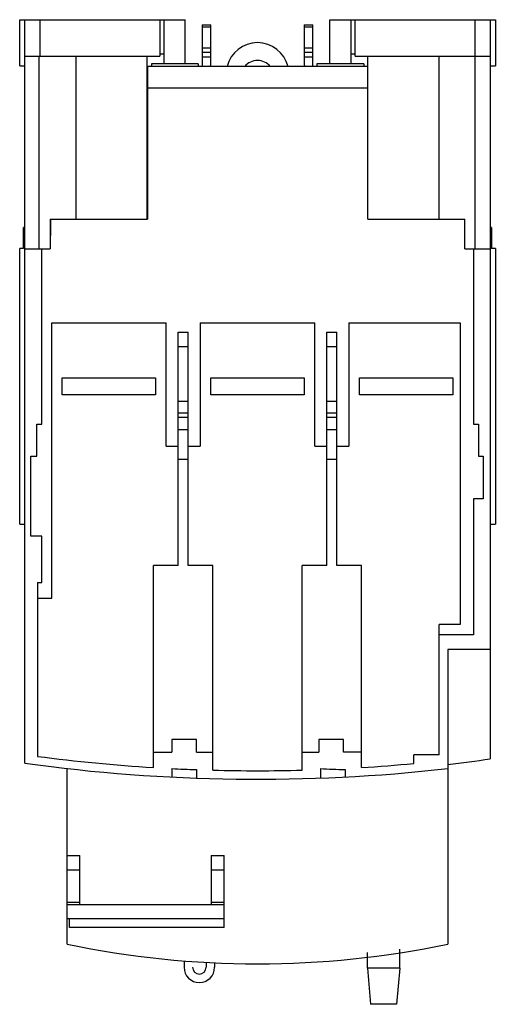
# Model space of a CAD drawing. Header units: millimetres. Extents: x 20 to 76, y 10 to 126.
import ezdxf

# ---------------------------------------------------------------- set-up
doc = ezdxf.new("R2010")
doc.units = ezdxf.units.MM
doc.header["$LTSCALE"] = 8.808216
doc.layers.add('00_COMPONENTS_1', color=7, linetype='CONTINUOUS')

msp = doc.modelspace()

# ---------------------------------------------------------------- linework, layer by layer
at = {"layer": '00_COMPONENTS_1', "color": 7, "linetype": 'CONTINUOUS'}
for p, q in [((19.94, 120.36), (19.94, 125.78)), ((19.94, 125.78), (39.44, 125.78)), ((20.54, 38.35), (20.54, 125.78)), ((22.34, 121.48), (22.34, 125.78)), ((36.44, 125.78), (36.44, 121.48)), ((36.94, 120.58), (36.94, 125.78)), ((39.44, 120.58), (39.44, 125.78)), ((41.44, 125.18), (41.44, 120.28)), ((41.44, 125.18), (42.44, 125.18)), ((42.44, 120.68), (42.44, 125.18)), ((53.44, 125.18), (53.44, 120.68)), ((53.44, 125.18), (54.44, 125.18)), ((54.44, 120.28), (54.44, 125.18)), ((56.44, 120.58), (56.44, 125.78)), ((56.44, 125.78), (75.94, 125.78)), ((58.94, 125.78), (58.94, 120.58)), ((59.44, 121.48), (59.44, 125.78)), ((73.54, 125.78), (73.54, 121.48)), ((75.34, 125.78), (75.34, 38.87)), ((75.94, 125.78), (75.94, 120.36)), ((42.44, 124.89), (41.44, 124.89)), ((54.44, 124.89), (53.44, 124.89)), ((36.44, 121.78), (36.94, 121.78)), ((42.44, 122.43), (41.44, 122.43)), ((42.44, 121.93), (41.44, 121.93)), ((54.44, 122.43), (53.44, 122.43)), ((54.44, 121.93), (53.44, 121.93)), ((58.94, 121.78), (59.44, 121.78)), ((20.54, 121.48), (36.44, 121.48)), ((22.18, 121.48), (22.18, 98.83)), ((26.54, 121.48), (26.54, 102.33)), ((34.94, 102.33), (34.94, 121.48)), ((35.44, 120.58), (35.44, 120.28)), ((40.94, 120.58), (35.44, 120.58)), ((40.94, 120.58), (40.94, 120.28)), ((42.44, 121.38), (41.44, 121.38)), ((54.44, 121.38), (53.44, 121.38)), ((54.94, 120.58), (54.94, 120.28)), ((60.44, 120.58), (54.94, 120.58)), ((59.44, 121.48), (75.34, 121.48)), ((60.44, 120.58), (60.44, 120.28)), ((60.94, 102.33), (60.94, 121.48)), ((69.34, 102.33), (69.34, 121.48)), ((73.53, 121.48), (73.53, 98.83)), ((19.94, 120.36), (20.54, 120.36)), ((60.94, 120.28), (34.94, 120.28)), ((34.98, 120.28), (34.98, 102.32)), ((75.34, 120.36), (75.94, 120.36)), ((34.98, 117.76), (60.94, 117.76)), ((23.54, 102.33), (23.54, 98.83)), ((23.54, 102.33), (34.98, 102.33)), ((23.58, 102.32), (23.55, 100.42)), ((60.94, 102.33), (72.34, 102.33)), ((72.34, 98.83), (72.34, 102.33)), ((20.38, 98.86), (20.38, 101.36)), ((20.54, 101.36), (20.38, 101.36)), ((75.49, 101.36), (75.34, 101.36)), ((75.49, 101.36), (75.49, 98.86)), ((19.94, 66.46), (19.94, 98.86)), ((20.38, 98.86), (19.94, 98.86)), ((20.54, 98.83), (23.54, 98.83)), ((22.54, 78.24), (22.54, 98.83)), ((72.34, 98.83), (75.34, 98.83)), ((73.35, 98.83), (73.35, 78.24)), ((75.94, 98.86), (75.49, 98.86)), ((75.94, 98.86), (75.94, 66.46)), ((23.74, 57.75), (23.74, 90.12)), ((23.74, 90.12), (37.19, 90.12)), ((37.19, 75.62), (37.19, 90.12)), ((41.19, 90.12), (41.19, 75.62)), ((41.19, 90.12), (54.69, 90.12)), ((54.69, 75.62), (54.69, 90.12)), ((58.69, 90.12), (58.69, 75.62)), ((58.69, 90.12), (71.81, 90.12)), ((71.81, 90.12), (71.81, 54.65)), ((38.59, 61.6), (38.59, 89.05)), ((38.59, 89.05), (39.79, 89.05)), ((39.79, 61.6), (39.79, 89.05)), ((56.09, 61.6), (56.09, 89.05)), ((56.09, 89.05), (57.29, 89.05)), ((57.29, 61.6), (57.29, 89.05)), ((39.79, 87.32), (38.59, 87.32)), ((57.29, 87.32), (56.09, 87.32)), ((24.94, 81.66), (24.94, 83.66)), ((24.94, 83.66), (35.94, 83.66)), ((35.94, 83.66), (35.94, 81.66)), ((42.44, 81.66), (42.44, 83.66)), ((42.44, 83.66), (53.44, 83.66)), ((53.44, 83.66), (53.44, 81.66)), ((59.94, 81.66), (59.94, 83.66)), ((59.94, 83.66), (70.94, 83.66)), ((70.94, 83.66), (70.94, 81.66)), ((35.94, 81.66), (24.94, 81.66)), ((53.44, 81.66), (42.44, 81.66)), ((70.94, 81.66), (59.94, 81.66)), ((39.79, 80.9), (38.59, 80.9)), ((57.29, 80.9), (56.09, 80.9)), ((39.79, 79.5), (38.59, 79.5)), ((39.79, 79), (38.59, 79)), ((57.29, 79.5), (56.09, 79.5)), ((57.29, 79), (56.09, 79)), ((21.94, 74.44), (21.94, 78.24)), ((21.94, 78.24), (22.54, 78.24)), ((38.59, 77.6), (39.79, 77.6)), ((56.09, 77.6), (57.29, 77.6)), ((73.35, 78.24), (73.95, 78.24)), ((73.95, 78.24), (73.95, 74.44)), ((37.19, 75.62), (38.59, 75.62)), ((39.79, 75.62), (41.19, 75.62)), ((54.69, 75.62), (56.09, 75.62)), ((57.29, 75.62), (58.69, 75.62)), ((21.24, 65.04), (21.24, 74.44)), ((21.24, 74.44), (21.94, 74.44)), ((73.95, 74.44), (74.5, 74.44)), ((74.5, 74.44), (74.5, 69.44)), ((39.79, 74.05), (38.59, 74.05)), ((57.29, 74.05), (56.09, 74.05)), ((74.5, 69.44), (73.35, 69.44)), ((73.35, 69.44), (73.35, 53.44)), ((19.94, 66.46), (20.54, 66.46)), ((75.34, 66.46), (75.94, 66.46)), ((22.54, 65.04), (21.24, 65.04)), ((22.54, 59.61), (22.54, 65.04)), ((35.69, 37.84), (35.69, 61.6)), ((38.59, 61.6), (35.69, 61.6)), ((42.69, 61.6), (39.79, 61.6)), ((42.69, 37.53), (42.69, 61.6)), ((56.09, 61.6), (53.19, 61.6)), ((53.19, 37.53), (53.19, 61.6)), ((60.19, 61.6), (57.29, 61.6)), ((60.19, 37.84), (60.19, 61.6)), ((22.04, 59.61), (22.04, 39.16)), ((22.04, 59.61), (22.54, 59.61)), ((22.04, 57.75), (23.74, 57.75)), ((71.81, 54.65), (69.34, 54.65)), ((69.34, 39.35), (69.34, 54.65)), ((73.35, 53.44), (69.34, 53.44)), ((75.34, 51.73), (70.34, 51.73)), ((70.34, 51.73), (70.34, 17.08)), ((40.77, 41.16), (37.87, 41.16)), ((37.87, 41.16), (37.87, 39.66)), ((40.77, 39.66), (40.77, 41.16)), ((58.06, 41.16), (55.16, 41.16)), ((55.16, 41.16), (55.16, 39.66)), ((58.06, 39.66), (58.06, 41.16)), ((35.69, 39.66), (37.87, 39.66)), ((40.77, 39.66), (42.69, 39.66)), ((53.19, 39.66), (55.16, 39.66)), ((60.19, 39.66), (58.06, 39.66)), ((69.34, 39.35), (66.34, 39.35)), ((66.34, 38.32), (66.34, 39.35)), ((25.54, 17.08), (25.54, 37.72)), ((37.84, 37.72), (37.84, 36.72)), ((40.74, 37.6), (40.74, 36.6)), ((55.34, 37.72), (55.34, 36.6)), ((58.24, 37.6), (58.24, 36.73)), ((25.54, 27.52), (27.04, 27.52)), ((27.04, 21.75), (27.04, 27.52)), ((42.5, 27.52), (44, 27.52)), ((42.5, 27.52), (42.5, 21.75)), ((44, 19.05), (44, 27.52)), ((27.04, 25.79), (25.54, 25.79)), ((44, 25.79), (42.5, 25.79)), ((25.54, 22.02), (27.04, 22.02)), ((42.5, 22.02), (44, 22.02)), ((25.54, 21.75), (44, 21.75)), ((44, 20.05), (25.54, 20.05)), ((25.8, 19.05), (25.8, 20.05)), ((44, 19.05), (25.8, 19.05)), ((64.69, 14.27), (64.69, 16.5)), ((39.29, 15.13), (39.29, 14.36)), ((60.89, 14.27), (60.89, 16.1)), ((41.89, 14.95), (41.89, 14.36)), ((42.89, 14.93), (42.89, 14.36)), ((60.89, 14.31), (64.69, 14.31)), ((60.89, 14.27), (61.25, 10.01)), ((64.69, 14.27), (64.32, 10.01)), ((64.32, 10.01), (61.25, 10.01))]:
    msp.add_line(p, q, dxfattribs=at)
for centre, radius, start, end in [((47.94, 119.38), 3.7, 14.0018, 165.9981), ((40.94, 120.68), 1.5, 346.2786, 360), ((47.94, 118.98), 2, 41.0766, 138.9234), ((54.94, 120.68), 1.5, 180, 193.7207), ((47.94, 236.47), 200, 262.1257, 276.4306), ((47.94, 236.47), 199, 262.5217, 266.4708), ((47.94, 236.47), 199, 273.5292, 275.3053), ((47.94, 226.48), 189.6, 276.785, 278.3092), ((47.94, 236.47), 199, 267.0908, 267.9265), ((47.94, 236.47), 199, 268.4883, 271.5117), ((65.44, 236.47), 199, 267.0908, 267.9265), ((47.94, 123.92), 109.16, 258.1574, 281.8405), ((41.09, 14.36), 1.8, 180, 360), ((41.09, 14.36), 0.8, 180, 360)]:
    msp.add_arc(centre, radius, start, end, dxfattribs=at)

doc.saveas('drawing.dxf')
